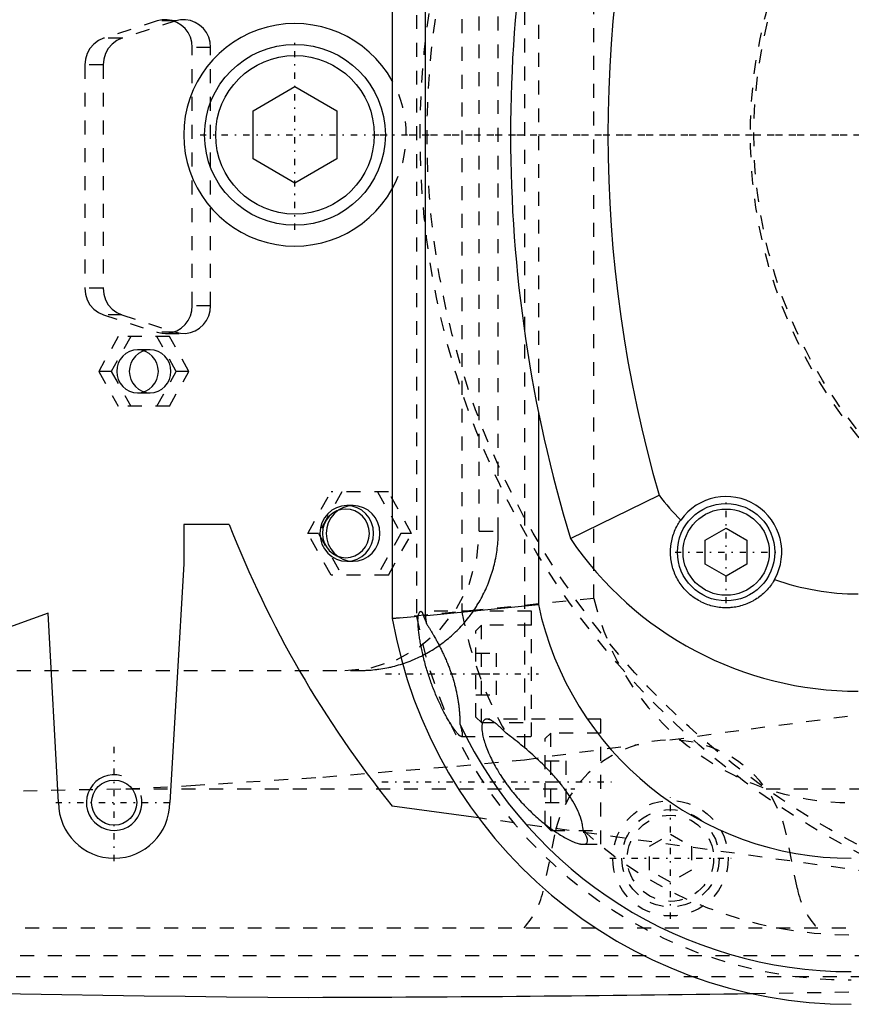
# Model space of a CAD drawing. Extents: x -702 to 168, y -90 to 90.
# Tile 3 of 9: x -487 to -427, y -62 to 8. Entities that reach past the tile are written whole.
import ezdxf

# ---------------------------------------------------------------- set-up
doc = ezdxf.new("R2010")
doc.units = 0
doc.linetypes.add('CENTER', pattern=[1.5, 0.45, -0.5, 0.05, -0.5])
doc.linetypes.add('DASHED', pattern=[2, 1, -1])
for name, color, linetype in [('AM_0', 7, 'CONTINUOUS'), ('AM_10', 7, 'CONTINUOUS'), ('AM_3', 7, 'DASHED'), ('AM_7', 7, 'CENTER')]:
    doc.layers.add(name, color=color, linetype=linetype)

msp = doc.modelspace()

# ---------------------------------------------------------------- linework, layer by layer
at = {"layer": 'AM_0', "color": 7, "linetype": 'CONTINUOUS'}
for p, q in [((-460, 34.766), (-460, -34.766)), ((-457.65, 34.559), (-457.65, -34.559)), ((-470, 1.732), (-467, 3.464)), ((-467, 3.464), (-464, 1.732)), ((-470, -1.732), (-470, 1.732)), ((-464, 1.732), (-464, -1.732)), ((-467, -3.464), (-470, -1.732)), ((-464, -1.732), (-467, -3.464)), ((-449.5, -19.9), (-449.5, -33.77)), ((-447.195, -29.026), (-440.818, -25.908)), ((-471.729, -28), (-475, -28)), ((-475, -28), (-475, -30.84)), ((-437.5, -29.134), (-436, -28.268)), ((-436, -28.268), (-434.5, -29.134)), ((-437.5, -30.866), (-437.5, -29.134)), ((-434.5, -29.134), (-434.5, -30.866)), ((-475, -30.84), (-476, -48)), ((-436, -31.732), (-437.5, -30.866)), ((-434.5, -30.866), (-436, -31.732)), ((-457.765, -34.569), (-449.5, -33.77)), ((-484.75, -34.381), (-495.5, -38.286)), ((-484, -48), (-484.75, -34.381)), ((-460, -34.766), (-458.143, -34.603)), ((-453.794, -49.107), (-460.008, -48.25))]:
    msp.add_line(p, q, dxfattribs=at)
for points in [[(-432.516, -31.965, 0), (-432.546, -32.018, 0), (-432.61, -32.123, 0), (-432.676, -32.225, 0), (-432.71, -32.275, 0), (-432.745, -32.325, 0), (-432.817, -32.423, 0), (-432.892, -32.518, 0), (-432.97, -32.612, 0), (-433.051, -32.702, 0), (-433.134, -32.791, 0), (-433.177, -32.834, 0), (-433.22, -32.876, 0), (-433.308, -32.959, 0), (-433.399, -33.038, 0), (-433.491, -33.115, 0), (-433.586, -33.189, 0), (-433.682, -33.26, 0), (-433.731, -33.294, 0), (-433.781, -33.328, 0), (-433.881, -33.392, 0), (-433.983, -33.454, 0), (-434.034, -33.484, 0), (-434.087, -33.513, 0), (-434.192, -33.568, 0), (-434.299, -33.62, 0), (-434.353, -33.645, 0), (-434.407, -33.669, 0), (-434.517, -33.715, 0), (-434.628, -33.757, 0), (-434.739, -33.796, 0), (-434.852, -33.832, 0), (-434.966, -33.864, 0), (-435.024, -33.879, 0), (-435.081, -33.893, 0), (-435.197, -33.919, 0), (-435.313, -33.941, 0), (-435.43, -33.959, 0), (-435.548, -33.974, 0), (-435.666, -33.986, 0), (-435.725, -33.991, 0), (-435.785, -33.994, 0), (-435.903, -33.999, 0), (-436.023, -34, 0), (-436.142, -33.997, 0), (-436.261, -33.991, 0), (-436.38, -33.982, 0), (-436.44, -33.976, 0), (-436.499, -33.969, 0), (-436.618, -33.952, 0), (-436.736, -33.932, 0), (-436.854, -33.908, 0), (-436.971, -33.88, 0), (-437.088, -33.849, 0), (-437.146, -33.832, 0), (-437.204, -33.815, 0), (-437.319, -33.776, 0), (-437.434, -33.734, 0), (-437.546, -33.689, 0), (-437.658, -33.64, 0), (-437.767, -33.588, 0), (-437.822, -33.561, 0), (-437.875, -33.533, 0), (-437.982, -33.475, 0), (-438.086, -33.413, 0), (-438.138, -33.381, 0), (-438.189, -33.348, 0), (-438.29, -33.28, 0), (-438.388, -33.209, 0), (-438.437, -33.172, 0), (-438.485, -33.134, 0), (-438.58, -33.057, 0), (-438.672, -32.977, 0), (-438.761, -32.894, 0), (-438.848, -32.809, 0), (-438.931, -32.722, 0), (-438.972, -32.677, 0), (-439.012, -32.632, 0), (-439.09, -32.54, 0), (-439.165, -32.446, 0), (-439.237, -32.35, 0), (-439.306, -32.252, 0), (-439.372, -32.152, 0), (-439.404, -32.101, 0), (-439.435, -32.05, 0), (-439.495, -31.946, 0), (-439.551, -31.84, 0), (-439.605, -31.734, 0), (-439.655, -31.625, 0), (-439.702, -31.516, 0), (-439.724, -31.461, 0), (-439.745, -31.405, 0), (-439.785, -31.294, 0), (-439.822, -31.181, 0), (-439.855, -31.067, 0), (-439.885, -30.952, 0), (-439.912, -30.837, 0), (-439.924, -30.778, 0), (-439.935, -30.72, 0), (-439.954, -30.603, 0), (-439.97, -30.486, 0), (-439.983, -30.368, 0), (-439.992, -30.249, 0), (-439.998, -30.131, 0), (-439.999, -30.071, 0), (-440, -30.012, 0), (-439.999, -29.893, 0), (-439.994, -29.774, 0), (-439.99, -29.714, 0), (-439.985, -29.655, 0), (-439.973, -29.536, 0), (-439.957, -29.417, 0), (-439.948, -29.358, 0), (-439.938, -29.299, 0), (-439.915, -29.181, 0), (-439.889, -29.063, 0), (-439.859, -28.946, 0), (-439.825, -28.83, 0), (-439.788, -28.715, 0), (-439.768, -28.658, 0), (-439.748, -28.601, 0), (-439.704, -28.489, 0), (-439.656, -28.377, 0), (-439.605, -28.267, 0), (-439.551, -28.159, 0), (-439.493, -28.052, 0), (-439.463, -27.999, 0), (-439.433, -27.946, 0), (-439.368, -27.842, 0), (-439.301, -27.74, 0), (-439.266, -27.69, 0)], [(-455.036, -43.25, 0), (-455.043, -43.25, 0), (-455.059, -43.247, 0), (-455.076, -43.241, 0), (-455.085, -43.237, 0), (-455.095, -43.232, 0), (-455.115, -43.22, 0), (-455.137, -43.205, 0), (-455.16, -43.187, 0), (-455.185, -43.166, 0), (-455.211, -43.142, 0), (-455.225, -43.129, 0), (-455.239, -43.116, 0), (-455.268, -43.086, 0), (-455.298, -43.053, 0), (-455.329, -43.018, 0), (-455.362, -42.979, 0), (-455.395, -42.938, 0), (-455.412, -42.917, 0), (-455.43, -42.895, 0), (-455.465, -42.849, 0), (-455.502, -42.8, 0), (-455.52, -42.774, 0), (-455.539, -42.748, 0), (-455.577, -42.695, 0), (-455.616, -42.639, 0), (-455.636, -42.61, 0), (-455.656, -42.581, 0), (-455.696, -42.521, 0), (-455.736, -42.458, 0), (-455.777, -42.394, 0), (-455.819, -42.329, 0), (-455.86, -42.261, 0), (-455.881, -42.227, 0), (-455.902, -42.192, 0), (-455.944, -42.122, 0), (-455.986, -42.051, 0), (-456.028, -41.977, 0), (-456.071, -41.902, 0), (-456.115, -41.824, 0), (-456.137, -41.784, 0), (-456.159, -41.744, 0), (-456.203, -41.661, 0), (-456.248, -41.577, 0), (-456.293, -41.49, 0), (-456.339, -41.401, 0), (-456.385, -41.311, 0), (-456.408, -41.265, 0), (-456.431, -41.219, 0), (-456.477, -41.125, 0), (-456.523, -41.029, 0), (-456.569, -40.931, 0), (-456.615, -40.833, 0), (-456.661, -40.732, 0), (-456.684, -40.682, 0), (-456.707, -40.631, 0), (-456.752, -40.528, 0), (-456.798, -40.424, 0), (-456.842, -40.319, 0), (-456.887, -40.213, 0), (-456.931, -40.106, 0), (-456.953, -40.052, 0), (-456.975, -39.998, 0), (-457.018, -39.89, 0), (-457.06, -39.781, 0), (-457.081, -39.727, 0), (-457.102, -39.672, 0), (-457.143, -39.563, 0), (-457.183, -39.453, 0), (-457.203, -39.398, 0), (-457.223, -39.343, 0), (-457.262, -39.234, 0), (-457.3, -39.125, 0), (-457.337, -39.016, 0), (-457.373, -38.907, 0), (-457.408, -38.798, 0), (-457.426, -38.744, 0), (-457.444, -38.688, 0), (-457.478, -38.577, 0), (-457.513, -38.466, 0), (-457.546, -38.353, 0), (-457.579, -38.24, 0), (-457.612, -38.127, 0), (-457.628, -38.07, 0), (-457.643, -38.013, 0), (-457.674, -37.899, 0), (-457.704, -37.785, 0), (-457.734, -37.671, 0), (-457.762, -37.558, 0), (-457.789, -37.445, 0), (-457.803, -37.389, 0), (-457.816, -37.333, 0), (-457.841, -37.221, 0), (-457.866, -37.111, 0), (-457.889, -37.001, 0), (-457.912, -36.893, 0), (-457.933, -36.785, 0), (-457.944, -36.732, 0), (-457.954, -36.679, 0), (-457.973, -36.575, 0), (-457.991, -36.472, 0), (-458.009, -36.371, 0), (-458.025, -36.272, 0), (-458.04, -36.175, 0), (-458.047, -36.127, 0), (-458.054, -36.079, 0), (-458.067, -35.987, 0), (-458.079, -35.896, 0), (-458.085, -35.851, 0), (-458.09, -35.808, 0), (-458.1, -35.722, 0), (-458.109, -35.638, 0), (-458.113, -35.598, 0), (-458.117, -35.557, 0), (-458.125, -35.477, 0), (-458.131, -35.398, 0), (-458.137, -35.321, 0), (-458.142, -35.246, 0), (-458.146, -35.173, 0), (-458.148, -35.138, 0), (-458.149, -35.103, 0), (-458.152, -35.034, 0), (-458.153, -34.968, 0), (-458.154, -34.904, 0), (-458.154, -34.843, 0), (-458.153, -34.785, 0), (-458.152, -34.757, 0), (-458.151, -34.729, 0), (-458.148, -34.677, 0), (-458.145, -34.627, 0), (-458.143, -34.603, 0)], [(-458.143, -34.603, 0), (-458.138, -34.584, 0), (-458.128, -34.547, 0), (-458.117, -34.513, 0), (-458.112, -34.496, 0), (-458.107, -34.48, 0), (-458.096, -34.45, 0), (-458.086, -34.421, 0), (-458.075, -34.395, 0), (-458.064, -34.371, 0), (-458.053, -34.349, 0), (-458.048, -34.339, 0), (-458.043, -34.33, 0), (-458.032, -34.312, 0), (-458.021, -34.297, 0), (-458.01, -34.283, 0), (-457.999, -34.272, 0), (-457.988, -34.264, 0), (-457.982, -34.26, 0), (-457.977, -34.257, 0), (-457.966, -34.252, 0), (-457.955, -34.25, 0), (-457.949, -34.25, 0)], [(-457.949, -34.25, 0), (-457.944, -34.25, 0), (-457.934, -34.252, 0), (-457.923, -34.256, 0), (-457.918, -34.259, 0), (-457.913, -34.262, 0), (-457.902, -34.27, 0), (-457.892, -34.28, 0), (-457.881, -34.292, 0), (-457.871, -34.306, 0), (-457.861, -34.322, 0), (-457.855, -34.33, 0), (-457.85, -34.34, 0), (-457.84, -34.359, 0), (-457.83, -34.381, 0), (-457.82, -34.405, 0), (-457.809, -34.43, 0), (-457.799, -34.458, 0), (-457.794, -34.472, 0), (-457.789, -34.487, 0), (-457.78, -34.519, 0), (-457.77, -34.552, 0), (-457.765, -34.569, 0)], [(-457.765, -34.569, 0), (-457.759, -34.582, 0), (-457.747, -34.607, 0), (-457.736, -34.634, 0), (-457.73, -34.648, 0), (-457.724, -34.661, 0), (-457.712, -34.69, 0), (-457.699, -34.719, 0), (-457.687, -34.749, 0), (-457.675, -34.78, 0), (-457.662, -34.812, 0), (-457.656, -34.828, 0), (-457.649, -34.844, 0), (-457.637, -34.877, 0), (-457.624, -34.911, 0), (-457.611, -34.946, 0), (-457.597, -34.982, 0), (-457.584, -35.018, 0), (-457.577, -35.036, 0), (-457.571, -35.055, 0), (-457.557, -35.092, 0), (-457.544, -35.131, 0), (-457.537, -35.15, 0)], [(-457.537, -35.15, 0), (-457.522, -35.173, 0), (-457.492, -35.219, 0), (-457.462, -35.267, 0), (-457.447, -35.291, 0), (-457.432, -35.315, 0), (-457.401, -35.364, 0), (-457.369, -35.414, 0), (-457.338, -35.465, 0), (-457.306, -35.517, 0), (-457.274, -35.569, 0), (-457.258, -35.596, 0), (-457.241, -35.622, 0), (-457.209, -35.676, 0), (-457.176, -35.731, 0), (-457.143, -35.787, 0), (-457.109, -35.843, 0), (-457.076, -35.9, 0), (-457.059, -35.929, 0), (-457.042, -35.958, 0), (-457.008, -36.017, 0), (-456.975, -36.076, 0), (-456.958, -36.106, 0), (-456.941, -36.136, 0), (-456.906, -36.196, 0), (-456.872, -36.258, 0), (-456.855, -36.289, 0), (-456.838, -36.32, 0), (-456.804, -36.382, 0), (-456.77, -36.445, 0), (-456.735, -36.509, 0), (-456.701, -36.573, 0), (-456.667, -36.638, 0), (-456.649, -36.671, 0), (-456.632, -36.704, 0), (-456.598, -36.77, 0), (-456.564, -36.837, 0), (-456.53, -36.904, 0), (-456.496, -36.972, 0), (-456.462, -37.04, 0), (-456.445, -37.075, 0), (-456.429, -37.109, 0), (-456.395, -37.179, 0), (-456.362, -37.248, 0), (-456.329, -37.319, 0), (-456.296, -37.389, 0), (-456.263, -37.461, 0), (-456.247, -37.497, 0), (-456.231, -37.532, 0), (-456.198, -37.605, 0), (-456.166, -37.677, 0), (-456.135, -37.75, 0), (-456.103, -37.824, 0), (-456.072, -37.897, 0), (-456.057, -37.934, 0), (-456.042, -37.972, 0), (-456.011, -38.046, 0), (-455.981, -38.121, 0), (-455.952, -38.196, 0), (-455.923, -38.272, 0), (-455.894, -38.347, 0), (-455.88, -38.385, 0), (-455.865, -38.423, 0), (-455.837, -38.5, 0), (-455.81, -38.576, 0), (-455.796, -38.615, 0), (-455.783, -38.653, 0), (-455.756, -38.73, 0), (-455.73, -38.807, 0), (-455.718, -38.846, 0), (-455.705, -38.885, 0), (-455.68, -38.962, 0), (-455.655, -39.04, 0), (-455.632, -39.117, 0), (-455.608, -39.195, 0), (-455.585, -39.272, 0), (-455.574, -39.311, 0), (-455.563, -39.35, 0), (-455.541, -39.428, 0), (-455.52, -39.505, 0), (-455.5, -39.583, 0), (-455.48, -39.66, 0), (-455.461, -39.737, 0), (-455.451, -39.776, 0), (-455.442, -39.814, 0), (-455.424, -39.891, 0), (-455.407, -39.968, 0), (-455.39, -40.044, 0), (-455.374, -40.121, 0), (-455.358, -40.196, 0), (-455.35, -40.234, 0), (-455.343, -40.271, 0), (-455.329, -40.346, 0), (-455.315, -40.421, 0), (-455.302, -40.494, 0), (-455.289, -40.568, 0), (-455.278, -40.64, 0), (-455.272, -40.677, 0), (-455.266, -40.713, 0), (-455.256, -40.784, 0), (-455.245, -40.855, 0), (-455.236, -40.926, 0), (-455.227, -40.996, 0), (-455.218, -41.065, 0), (-455.214, -41.1, 0), (-455.21, -41.134, 0), (-455.203, -41.202, 0), (-455.196, -41.269, 0), (-455.192, -41.302, 0), (-455.189, -41.336, 0), (-455.183, -41.401, 0), (-455.178, -41.466, 0), (-455.175, -41.499, 0), (-455.173, -41.531, 0), (-455.168, -41.594, 0), (-455.164, -41.656, 0), (-455.16, -41.718, 0), (-455.157, -41.778, 0), (-455.154, -41.837, 0), (-455.153, -41.867, 0), (-455.152, -41.896, 0), (-455.15, -41.953, 0), (-455.148, -42.01, 0), (-455.146, -42.065, 0), (-455.145, -42.119, 0), (-455.145, -42.172, 0), (-455.144, -42.199, 0), (-455.144, -42.225, 0), (-455.144, -42.276, 0), (-455.144, -42.325, 0), (-455.144, -42.35, 0)], [(-455.144, -42.35, 0), (-455.13, -42.397, 0), (-455.102, -42.489, 0), (-455.077, -42.577, 0), (-455.065, -42.619, 0), (-455.054, -42.659, 0), (-455.033, -42.738, 0), (-455.015, -42.811, 0), (-455, -42.878, 0), (-454.988, -42.941, 0), (-454.978, -42.998, 0), (-454.975, -43.024, 0), (-454.972, -43.049, 0), (-454.969, -43.094, 0), (-454.968, -43.133, 0), (-454.971, -43.167, 0), (-454.976, -43.195, 0), (-454.985, -43.217, 0), (-454.99, -43.226, 0), (-454.996, -43.233, 0), (-455.01, -43.244, 0), (-455.026, -43.249, 0), (-455.036, -43.25, 0)]]:
    msp.add_polyline3d(points, dxfattribs=at)
for centre, radius in [((-467, 0), 6.5), ((-467, 0), 5.7), ((-436, -30), 3.5), ((-436, -30), 3.1), ((-480, -48), 1.621)]:
    msp.add_circle(centre, radius, dxfattribs=at)
for centre, radius, start, end in [((-351.5, 0), 100, 163.12658, 196.87342), ((-351.5, 0), 93, 163.82453, 196.17547), ((-467, 0), 8, 28.95502, 331.04498), ((-426.5, -15), 18, 217.30058, 224.82999), ((-436, -30), 4, 330.57827, 144.72684), ((-400, 0), 77, 201.32369, 218.80144), ((-426.5, -15), 25, 214.12727, 270), ((-426.5, -15), 18, 250.47512, 270), ((-427, -29), 23, 191.96875, 270), ((-427, -29), 31.15, 190.2796, 191.38682), ((-427, -29), 33.5, 189.91156, 270), ((-427, -29), 31.15, 205.37693, 270), ((-480, -48), 4, 180, 0), ((-452.416, 1937.954), 2000, 264.182111, 269.610849), ((-471.933, 2437.993), 2500, 270.135966, 270.865304)]:
    msp.add_arc(centre, radius, start, end, dxfattribs=at)
at = {"layer": 'AM_10', "color": 7, "linetype": 'CONTINUOUS'}
msp.add_arc((-480, -48), 2, 75, 15, dxfattribs=at)
at = {"layer": 'AM_3', "color": 6, "linetype": 'DASHED'}
for p, q in [((-450.5, 44.917), (-450.5, -44.917)), ((-458.25, 34.612), (-458.25, -34.612)), ((-455, 34.315), (-455, -34.315)), ((-445.5, -33.33), (-445.5, 33.33)), ((-453.748, -28.5), (-453.748, 28.5)), ((-452.38, -28.5), (-452.38, 28.5)), ((-449.5, 19.9), (-449.5, -19.9)), ((-476.895, 8.189), (-480.758, 6.939)), ((-475.575, 8.189), (-479.438, 6.939)), ((-475.575, 8.189), (-476.895, 8.189)), ((-479.438, 6.939), (-480.758, 6.939)), ((-473.067, 6.28), (-474.387, 6.28)), ((-474.387, -12.28), (-474.387, 6.28)), ((-473.067, -12.28), (-473.067, 6.28)), ((-482.114, 5.03), (-482.114, -11.03)), ((-480.794, 5.03), (-482.114, 5.03)), ((-480.794, 5.03), (-480.794, -11.03)), ((-480.794, -11.03), (-482.114, -11.03)), ((-473.067, -12.28), (-474.387, -12.28)), ((-480.758, -12.939), (-476.895, -14.189)), ((-479.438, -12.939), (-480.758, -12.939)), ((-479.438, -12.939), (-475.575, -14.189)), ((-479.713, -14.5), (-481.108, -17)), ((-478.808, -14.5), (-480.202, -17)), ((-476.019, -14.5), (-479.713, -14.5)), ((-475.531, -17), (-476.925, -14.5)), ((-475.575, -14.189), (-476.895, -14.189)), ((-476.319, -14.28), (-474.999, -14.28)), ((-474.625, -17), (-476.019, -14.5)), ((-477.413, -15.45), (-478.319, -15.45)), ((-481.108, -17), (-479.713, -19.5)), ((-480.202, -17), (-481.108, -17)), ((-480.202, -17), (-478.808, -19.5)), ((-476.925, -19.5), (-475.531, -17)), ((-476.019, -19.5), (-474.625, -17)), ((-474.625, -17), (-475.531, -17)), ((-478.319, -18.55), (-477.413, -18.55)), ((-476.019, -19.5), (-479.713, -19.5)), ((-466.081, -28.65), (-464.408, -25.65)), ((-463.632, -25.65), (-465.305, -28.65)), ((-460.285, -25.65), (-464.408, -25.65)), ((-461.062, -25.65), (-459.389, -28.65)), ((-458.612, -28.65), (-460.285, -25.65)), ((-462.821, -26.65), (-463.274, -26.65)), ((-464.408, -31.65), (-466.081, -28.65)), ((-465.305, -28.65), (-466.081, -28.65)), ((-465.305, -28.65), (-463.632, -31.65)), ((-459.389, -28.65), (-461.062, -31.65)), ((-460.285, -31.65), (-458.612, -28.65)), ((-458.612, -28.65), (-459.389, -28.65)), ((-453.748, -28.5), (-452.38, -28.5)), ((-463.274, -30.65), (-462.821, -30.65)), ((-460.285, -31.65), (-464.408, -31.65)), ((-445.5, -33.33), (-460, -34.766)), ((-450, -34.25), (-457.949, -34.25)), ((-450, -43.25), (-450, -34.25)), ((-453.6, -35.25), (-454, -35.65)), ((-450, -35.25), (-453.6, -35.25)), ((-453.6, -42.25), (-453.6, -35.25)), ((-454, -41.85), (-454, -35.65)), ((-454, -37.25), (-452.5, -37.25)), ((-452.5, -40.25), (-452.5, -37.25)), ((-533, -38.5), (-462.297, -38.5)), ((-454, -38.75), (-452.5, -38.75)), ((-454, -40.25), (-452.5, -40.25)), ((-454, -41.85), (-453.6, -42.25)), ((-453.6, -42.25), (-450, -42.25)), ((-445, -42), (-453.202, -42)), ((-445, -51), (-445, -42)), ((-451.502, -43.248), (-451.814, -43.018)), ((-448.6, -43), (-449, -43.4)), ((-445, -43), (-448.6, -43)), ((-448.6, -50), (-448.6, -43)), ((-455.036, -43.25), (-450, -43.25)), ((-450.5, -44.917), (-442.284, -43.813)), ((-449, -49.6), (-449, -43.4)), ((-449, -45), (-447.5, -45)), ((-447.5, -48), (-447.5, -45)), ((-449, -46.5), (-447.5, -46.5)), ((-598.5, -49.454), (-479.157, -47)), ((-479.157, -47), (-446.874, -47)), ((-433.126, -47), (-342.188, -47)), ((-449, -48), (-447.5, -48)), ((-407.655, -55.474), (-453.794, -49.107)), ((-449, -49.6), (-448.6, -50)), ((-448.6, -50), (-445, -50)), ((-446.276, -50), (-446.287, -49.982)), ((-448.33, -50.306), (-449.12, -54.195)), ((-441.5, -51.134), (-440, -50.268)), ((-440, -50.268), (-438.5, -51.134)), ((-430.88, -54.195), (-431.67, -50.306)), ((-446.276, -51), (-445, -51)), ((-441.5, -52.866), (-441.5, -51.134)), ((-438.5, -51.134), (-438.5, -52.866)), ((-440, -53.732), (-441.5, -52.866)), ((-438.5, -52.866), (-440, -53.732)), ((-594.399, -57), (-342.934, -57)), ((-562.758, -59), (-352.303, -59)), ((-531.043, -60.5), (-385.14, -60.5))]:
    msp.add_line(p, q, dxfattribs=at)
for points in [[(-474.387, 6.28), (-474.42, 6.652), (-474.521, 7.012), (-474.684, 7.346), (-474.904, 7.642), (-475.174, 7.891), (-475.484, 8.083), (-475.823, 8.213), (-476.18, 8.274), (-476.541, 8.266), (-476.895, 8.189)], [(-473.067, 6.28), (-473.1, 6.652), (-473.201, 7.012), (-473.364, 7.346), (-473.584, 7.642), (-473.854, 7.891), (-474.164, 8.083), (-474.503, 8.213), (-474.86, 8.274), (-475.221, 8.266), (-475.575, 8.189)], [(-480.758, 6.939), (-481.132, 6.771), (-481.464, 6.526), (-481.739, 6.214), (-481.944, 5.85), (-482.071, 5.449), (-482.114, 5.03)], [(-479.438, 6.939), (-479.812, 6.771), (-480.144, 6.526), (-480.419, 6.214), (-480.624, 5.85), (-480.751, 5.449), (-480.794, 5.03)], [(-482.114, -11.03), (-482.071, -11.449), (-481.944, -11.85), (-481.739, -12.214), (-481.464, -12.526), (-481.132, -12.771), (-480.758, -12.939)], [(-480.794, -11.03), (-480.751, -11.449), (-480.624, -11.85), (-480.419, -12.214), (-480.144, -12.526), (-479.812, -12.771), (-479.438, -12.939)], [(-476.895, -14.189), (-476.541, -14.266), (-476.18, -14.274), (-475.823, -14.213), (-475.484, -14.083), (-475.174, -13.891), (-474.904, -13.642), (-474.684, -13.346), (-474.521, -13.012), (-474.42, -12.652), (-474.387, -12.28)], [(-475.575, -14.189), (-475.221, -14.266), (-474.86, -14.274), (-474.503, -14.213), (-474.164, -14.083), (-473.854, -13.891), (-473.584, -13.642), (-473.364, -13.346), (-473.201, -13.012), (-473.1, -12.652), (-473.067, -12.28)], [(-463.407, -38.5), (-461.523, -38.308), (-459.711, -37.739), (-458.041, -36.815), (-456.577, -35.571), (-455.376, -34.056), (-454.483, -32.327), (-453.934, -30.451), (-453.748, -28.5)]]:
    msp.add_lwpolyline(points, dxfattribs=at)
for points in [[(-478.319, -15.45), (-478.611, -15.48), (-478.892, -15.568), (-479.151, -15.711), (-479.378, -15.904), (-479.564, -16.139), (-479.702, -16.407), (-479.788, -16.698), (-479.816, -17), (-479.788, -17.302), (-479.702, -17.593), (-479.564, -17.861), (-479.378, -18.096), (-479.151, -18.289), (-478.892, -18.432), (-478.611, -18.52), (-478.319, -18.55), (-478.027, -18.52), (-477.746, -18.432), (-477.487, -18.289), (-477.261, -18.096), (-477.074, -17.861), (-476.936, -17.593), (-476.851, -17.302), (-476.822, -17), (-476.851, -16.698), (-476.936, -16.407), (-477.074, -16.139), (-477.261, -15.904), (-477.487, -15.711), (-477.746, -15.568), (-478.027, -15.48)], [(-477.413, -15.45), (-477.705, -15.48), (-477.986, -15.568), (-478.245, -15.711), (-478.472, -15.904), (-478.658, -16.139), (-478.797, -16.407), (-478.882, -16.698), (-478.911, -17), (-478.882, -17.302), (-478.797, -17.593), (-478.658, -17.861), (-478.472, -18.096), (-478.245, -18.289), (-477.986, -18.432), (-477.705, -18.52), (-477.413, -18.55), (-477.121, -18.52), (-476.84, -18.432), (-476.582, -18.289), (-476.355, -18.096), (-476.168, -17.861), (-476.03, -17.593), (-475.945, -17.302), (-475.916, -17), (-475.945, -16.698), (-476.03, -16.407), (-476.168, -16.139), (-476.355, -15.904), (-476.582, -15.711), (-476.84, -15.568), (-477.121, -15.48)], [(-463.274, -26.65), (-463.651, -26.688), (-464.013, -26.802), (-464.347, -26.987), (-464.64, -27.236), (-464.88, -27.539), (-465.059, -27.885), (-465.169, -28.26), (-465.206, -28.65), (-465.169, -29.04), (-465.059, -29.415), (-464.88, -29.761), (-464.64, -30.064), (-464.347, -30.313), (-464.013, -30.498), (-463.651, -30.612), (-463.274, -30.65), (-462.897, -30.612), (-462.535, -30.498), (-462.201, -30.313), (-461.908, -30.064), (-461.668, -29.761), (-461.489, -29.415), (-461.379, -29.04), (-461.342, -28.65), (-461.379, -28.26), (-461.489, -27.885), (-461.668, -27.539), (-461.908, -27.236), (-462.201, -26.987), (-462.535, -26.802), (-462.897, -26.688)], [(-462.821, -26.65), (-463.198, -26.688), (-463.56, -26.802), (-463.894, -26.987), (-464.187, -27.236), (-464.427, -27.539), (-464.606, -27.885), (-464.716, -28.26), (-464.753, -28.65), (-464.716, -29.04), (-464.606, -29.415), (-464.427, -29.761), (-464.187, -30.064), (-463.894, -30.313), (-463.56, -30.498), (-463.198, -30.612), (-462.821, -30.65), (-462.444, -30.612), (-462.082, -30.498), (-461.748, -30.313), (-461.455, -30.064), (-461.215, -29.761), (-461.036, -29.415), (-460.926, -29.04), (-460.889, -28.65), (-460.926, -28.26), (-461.036, -27.885), (-461.215, -27.539), (-461.455, -27.236), (-461.748, -26.987), (-462.082, -26.802), (-462.444, -26.688)], [(-463.339, -30.4), (-463.009, -30.366), (-462.692, -30.267), (-462.399, -30.105), (-462.143, -29.887), (-461.933, -29.622), (-461.777, -29.32), (-461.681, -28.991), (-461.648, -28.65), (-461.681, -28.309), (-461.777, -27.98), (-461.933, -27.678), (-462.143, -27.413), (-462.399, -27.195), (-462.692, -27.033), (-463.009, -26.934), (-463.339, -26.9), (-463.668, -26.934), (-463.985, -27.033), (-464.278, -27.195), (-464.534, -27.413), (-464.744, -27.678), (-464.9, -27.98), (-464.996, -28.309), (-465.029, -28.65), (-464.996, -28.991), (-464.9, -29.32), (-464.744, -29.622), (-464.534, -29.887), (-464.278, -30.105), (-463.985, -30.267), (-463.668, -30.366)]]:
    msp.add_lwpolyline(points, close=True, dxfattribs=at)
for points in [[(-462.297, -38.5, 0), (-462.228, -38.5, 0), (-462.09, -38.498, 0), (-461.951, -38.494, 0), (-461.881, -38.491, 0), (-461.811, -38.488, 0), (-461.671, -38.48, 0), (-461.53, -38.47, 0), (-461.389, -38.458, 0), (-461.248, -38.444, 0), (-461.107, -38.427, 0), (-461.036, -38.418, 0), (-460.965, -38.409, 0), (-460.823, -38.388, 0), (-460.681, -38.366, 0), (-460.539, -38.341, 0), (-460.397, -38.314, 0), (-460.256, -38.285, 0), (-460.185, -38.27, 0), (-460.114, -38.254, 0), (-459.972, -38.22, 0), (-459.831, -38.185, 0), (-459.761, -38.166, 0), (-459.69, -38.147, 0), (-459.55, -38.107, 0), (-459.41, -38.065, 0), (-459.34, -38.043, 0), (-459.27, -38.021, 0), (-459.131, -37.975, 0), (-458.993, -37.927, 0), (-458.855, -37.876, 0), (-458.718, -37.824, 0), (-458.582, -37.769, 0), (-458.514, -37.741, 0), (-458.446, -37.713, 0), (-458.312, -37.654, 0), (-458.178, -37.594, 0), (-458.045, -37.531, 0), (-457.913, -37.466, 0), (-457.782, -37.4, 0), (-457.717, -37.366, 0), (-457.652, -37.332, 0), (-457.524, -37.262, 0), (-457.396, -37.19, 0), (-457.27, -37.116, 0), (-457.145, -37.04, 0), (-457.021, -36.963, 0), (-456.96, -36.924, 0), (-456.898, -36.884, 0), (-456.777, -36.803, 0), (-456.658, -36.721, 0), (-456.54, -36.637, 0), (-456.423, -36.552, 0), (-456.308, -36.465, 0), (-456.251, -36.422, 0), (-456.194, -36.377, 0), (-456.082, -36.288, 0), (-455.972, -36.197, 0), (-455.863, -36.105, 0), (-455.756, -36.011, 0), (-455.651, -35.917, 0), (-455.599, -35.869, 0), (-455.548, -35.821, 0), (-455.446, -35.724, 0), (-455.346, -35.627, 0), (-455.297, -35.578, 0), (-455.248, -35.528, 0), (-455.151, -35.428, 0), (-455.055, -35.326, 0), (-455.007, -35.274, 0), (-454.96, -35.222, 0), (-454.865, -35.116, 0), (-454.773, -35.008, 0), (-454.681, -34.899, 0), (-454.59, -34.788, 0), (-454.501, -34.675, 0), (-454.457, -34.618, 0), (-454.413, -34.56, 0), (-454.327, -34.444, 0), (-454.242, -34.327, 0), (-454.158, -34.208, 0), (-454.076, -34.087, 0), (-453.996, -33.965, 0), (-453.956, -33.904, 0), (-453.917, -33.842, 0), (-453.84, -33.717, 0), (-453.764, -33.591, 0), (-453.691, -33.463, 0), (-453.619, -33.334, 0), (-453.549, -33.204, 0), (-453.514, -33.139, 0), (-453.481, -33.073, 0), (-453.414, -32.941, 0), (-453.35, -32.808, 0), (-453.287, -32.674, 0), (-453.227, -32.538, 0), (-453.168, -32.402, 0), (-453.14, -32.334, 0), (-453.112, -32.265, 0), (-453.057, -32.127, 0), (-453.005, -31.989, 0), (-452.954, -31.849, 0), (-452.906, -31.709, 0), (-452.86, -31.568, 0), (-452.837, -31.498, 0), (-452.816, -31.427, 0), (-452.774, -31.285, 0), (-452.734, -31.143, 0), (-452.715, -31.072, 0), (-452.696, -31.001, 0), (-452.66, -30.857, 0), (-452.627, -30.714, 0), (-452.611, -30.642, 0), (-452.596, -30.571, 0), (-452.567, -30.427, 0), (-452.54, -30.283, 0), (-452.515, -30.139, 0), (-452.492, -29.995, 0), (-452.471, -29.852, 0), (-452.462, -29.78, 0), (-452.453, -29.708, 0), (-452.437, -29.564, 0), (-452.422, -29.421, 0), (-452.41, -29.278, 0), (-452.4, -29.136, 0), (-452.392, -28.993, 0), (-452.389, -28.922, 0), (-452.386, -28.852, 0), (-452.382, -28.711, 0), (-452.38, -28.57, 0), (-452.38, -28.5, 0)], [(-440.037, -43.5, 0), (-434.206, -42.688, 0), (-422.579, -41.184, 0), (-415.865, -40.489, 0), (-413.961, -40.328, 0), (-412.065, -40.186, 0), (-411.12, -40.123, 0), (-410.177, -40.065, 0), (-408.299, -39.966, 0), (-406.43, -39.89, 0), (-405.5, -39.86, 0)], [(-453.202, -42, 0), (-453.223, -42.001, 0), (-453.264, -42.005, 0), (-453.302, -42.015, 0), (-453.32, -42.021, 0), (-453.337, -42.029, 0), (-453.37, -42.047, 0), (-453.4, -42.07, 0), (-453.429, -42.099, 0), (-453.455, -42.132, 0), (-453.478, -42.171, 0), (-453.489, -42.192, 0), (-453.499, -42.214, 0), (-453.517, -42.263, 0), (-453.532, -42.317, 0), (-453.544, -42.376, 0), (-453.553, -42.44, 0), (-453.559, -42.509, 0), (-453.561, -42.545, 0), (-453.561, -42.582, 0), (-453.561, -42.661, 0), (-453.557, -42.743, 0), (-453.553, -42.786, 0), (-453.549, -42.83, 0), (-453.538, -42.921, 0), (-453.524, -43.015, 0), (-453.516, -43.064, 0), (-453.507, -43.113, 0), (-453.486, -43.215, 0), (-453.462, -43.319, 0), (-453.435, -43.426, 0), (-453.405, -43.535, 0), (-453.372, -43.646, 0), (-453.354, -43.702, 0), (-453.336, -43.759, 0), (-453.297, -43.873, 0), (-453.255, -43.99, 0), (-453.21, -44.109, 0), (-453.162, -44.231, 0), (-453.111, -44.354, 0), (-453.084, -44.417, 0), (-453.057, -44.48, 0), (-453, -44.607, 0), (-452.94, -44.736, 0), (-452.877, -44.865, 0), (-452.811, -44.996, 0), (-452.743, -45.128, 0), (-452.708, -45.194, 0), (-452.672, -45.26, 0), (-452.599, -45.392, 0), (-452.524, -45.524, 0), (-452.446, -45.657, 0), (-452.367, -45.789, 0), (-452.285, -45.921, 0), (-452.244, -45.986, 0), (-452.202, -46.052, 0), (-452.117, -46.182, 0), (-452.03, -46.311, 0), (-451.943, -46.438, 0), (-451.854, -46.565, 0), (-451.764, -46.689, 0), (-451.719, -46.751, 0), (-451.674, -46.812, 0), (-451.583, -46.933, 0), (-451.492, -47.051, 0), (-451.446, -47.11, 0), (-451.401, -47.168, 0), (-451.309, -47.282, 0), (-451.216, -47.396, 0), (-451.168, -47.453, 0), (-451.121, -47.509, 0), (-451.024, -47.623, 0), (-450.926, -47.735, 0), (-450.827, -47.847, 0), (-450.726, -47.958, 0), (-450.625, -48.068, 0), (-450.573, -48.123, 0), (-450.522, -48.178, 0), (-450.418, -48.286, 0), (-450.313, -48.392, 0), (-450.208, -48.498, 0), (-450.101, -48.602, 0), (-449.995, -48.704, 0), (-449.941, -48.755, 0), (-449.888, -48.805, 0), (-449.78, -48.905, 0), (-449.672, -49.002, 0), (-449.564, -49.098, 0), (-449.456, -49.191, 0), (-449.349, -49.283, 0), (-449.295, -49.328, 0), (-449.241, -49.373, 0), (-449.134, -49.46, 0), (-449.027, -49.546, 0), (-448.921, -49.629, 0), (-448.815, -49.71, 0), (-448.71, -49.789, 0), (-448.658, -49.827, 0), (-448.606, -49.865, 0), (-448.503, -49.939, 0), (-448.402, -50.01, 0), (-448.301, -50.079, 0), (-448.202, -50.145, 0), (-448.105, -50.209, 0), (-448.056, -50.241, 0), (-448.007, -50.271, 0), (-447.909, -50.332, 0), (-447.811, -50.392, 0), (-447.762, -50.421, 0), (-447.713, -50.449, 0), (-447.616, -50.504, 0), (-447.519, -50.558, 0), (-447.471, -50.584, 0), (-447.423, -50.609, 0), (-447.329, -50.657, 0), (-447.235, -50.703, 0), (-447.144, -50.746, 0), (-447.054, -50.786, 0), (-446.966, -50.823, 0), (-446.923, -50.841, 0), (-446.88, -50.857, 0), (-446.797, -50.888, 0), (-446.717, -50.915, 0), (-446.639, -50.939, 0), (-446.565, -50.959, 0), (-446.494, -50.975, 0), (-446.46, -50.981, 0), (-446.427, -50.987, 0), (-446.363, -50.995, 0), (-446.304, -50.999, 0), (-446.276, -51, 0)], [(-452.642, -42.248, 0), (-452.66, -42.235, 0), (-452.696, -42.21, 0), (-452.732, -42.185, 0), (-452.75, -42.174, 0), (-452.767, -42.163, 0), (-452.802, -42.141, 0), (-452.836, -42.121, 0), (-452.869, -42.103, 0), (-452.902, -42.086, 0), (-452.934, -42.07, 0), (-452.95, -42.063, 0), (-452.965, -42.056, 0), (-452.996, -42.044, 0), (-453.026, -42.033, 0), (-453.055, -42.024, 0), (-453.084, -42.016, 0), (-453.111, -42.01, 0), (-453.125, -42.007, 0), (-453.138, -42.005, 0), (-453.165, -42.002, 0), (-453.19, -42, 0), (-453.202, -42, 0)], [(-451.814, -43.018, 0), (-451.839, -42.991, 0), (-451.888, -42.939, 0), (-451.937, -42.888, 0), (-451.961, -42.864, 0), (-451.985, -42.839, 0), (-452.032, -42.791, 0), (-452.079, -42.744, 0), (-452.126, -42.697, 0), (-452.173, -42.652, 0), (-452.219, -42.607, 0), (-452.242, -42.585, 0), (-452.266, -42.564, 0), (-452.311, -42.521, 0), (-452.357, -42.48, 0), (-452.402, -42.441, 0), (-452.447, -42.402, 0), (-452.491, -42.365, 0), (-452.513, -42.347, 0), (-452.535, -42.33, 0), (-452.578, -42.296, 0), (-452.621, -42.264, 0), (-452.642, -42.248, 0)], [(-449, -45.431, 0), (-449.069, -45.362, 0), (-449.207, -45.225, 0), (-449.346, -45.09, 0), (-449.416, -45.023, 0), (-449.486, -44.956, 0), (-449.627, -44.824, 0), (-449.768, -44.694, 0), (-449.909, -44.566, 0), (-450.05, -44.44, 0), (-450.191, -44.316, 0), (-450.262, -44.255, 0), (-450.332, -44.194, 0), (-450.472, -44.074, 0), (-450.612, -43.957, 0), (-450.751, -43.842, 0), (-450.889, -43.729, 0), (-451.027, -43.618, 0), (-451.096, -43.563, 0), (-451.164, -43.509, 0), (-451.3, -43.403, 0), (-451.435, -43.299, 0), (-451.502, -43.248, 0)], [(-479.157, -47, 0), (-474.482, -46.775, 0), (-464.994, -46.163, 0), (-455.359, -45.37, 0), (-450.5, -44.917, 0)], [(-447.5, -47.174, 0), (-447.537, -47.122, 0), (-447.613, -47.019, 0), (-447.69, -46.917, 0), (-447.73, -46.867, 0), (-447.769, -46.816, 0), (-447.848, -46.715, 0), (-447.929, -46.615, 0), (-448.01, -46.516, 0), (-448.093, -46.418, 0), (-448.176, -46.32, 0), (-448.218, -46.272, 0), (-448.26, -46.223, 0), (-448.345, -46.127, 0), (-448.431, -46.032, 0), (-448.517, -45.937, 0), (-448.604, -45.843, 0), (-448.691, -45.75, 0), (-448.735, -45.704, 0), (-448.779, -45.658, 0), (-448.867, -45.566, 0), (-448.956, -45.476, 0), (-449, -45.431, 0)], [(-446.287, -49.982, 0), (-446.29, -49.919, 0), (-446.303, -49.787, 0), (-446.322, -49.649, 0), (-446.335, -49.578, 0), (-446.35, -49.506, 0), (-446.385, -49.357, 0), (-446.428, -49.205, 0), (-446.478, -49.05, 0), (-446.536, -48.891, 0), (-446.6, -48.731, 0), (-446.635, -48.65, 0), (-446.671, -48.568, 0), (-446.749, -48.404, 0), (-446.833, -48.239, 0), (-446.922, -48.073, 0), (-447.017, -47.908, 0), (-447.117, -47.743, 0), (-447.168, -47.661, 0), (-447.221, -47.579, 0), (-447.33, -47.416, 0), (-447.442, -47.254, 0), (-447.5, -47.174, 0)], [(-446.276, -51, 0), (-446.245, -50.999, 0), (-446.187, -50.993, 0), (-446.135, -50.982, 0), (-446.112, -50.974, 0), (-446.09, -50.964, 0), (-446.051, -50.94, 0), (-446.02, -50.91, 0), (-445.996, -50.873, 0), (-445.98, -50.829, 0), (-445.972, -50.779, 0), (-445.971, -50.751, 0), (-445.971, -50.721, 0), (-445.979, -50.658, 0), (-445.995, -50.588, 0), (-446.019, -50.512, 0), (-446.05, -50.43, 0), (-446.089, -50.343, 0), (-446.111, -50.297, 0), (-446.134, -50.251, 0), (-446.186, -50.154, 0), (-446.245, -50.052, 0), (-446.276, -50, 0)]]:
    msp.add_polyline3d(points, dxfattribs=at)
for centre, radius in [((-400, 0), 58), ((-400, 0), 57.5), ((-400, 0), 34.25), ((-400, 0), 34), ((-440, -52), 4.15), ((-440, -52), 3.5), ((-440, -52), 3.1)]:
    msp.add_circle(centre, radius, dxfattribs=at)
for centre, radius, start, end in [((-467, 0), 8, 331.04498, 28.95502), ((-427, -29), 19, 193.17355, 270), ((-427, -29), 31.75, 190.18175, 270), ((-427, -29), 28.5, 190.74824, 209.46183), ((-440, -52), 8.5, 11.49282, 168.50718), ((-427, -29), 28.5, 227.41096, 270), ((-455, -53), 6, 318.18969, 348.50718), ((-425, -53), 6, 191.49282, 221.81031), ((-471.933, 2437.993), 2500, 270.865304, 272.566164)]:
    msp.add_arc(centre, radius, start, end, dxfattribs=at)
at = {"layer": 'AM_7', "color": 4, "linetype": 'CENTER'}
for p, q in [((-467, -6.825), (-467, 6.825)), ((-458.8, 0), (-341.2, 0)), ((-473.825, 0), (-460.175, 0)), ((-460.9, 0), (-339.1, 0)), ((-436, -33.675), (-436, -26.325)), ((-439.675, -30), (-432.325, -30)), ((-460.5, -38.75), (-449.5, -38.75)), ((-480, -52.2), (-480, -43.8)), ((-460.75, -46.5), (-444.25, -46.5)), ((-484.2, -48), (-475.8, -48)), ((-440, -56.357), (-440, -47.643)), ((-444.358, -52), (-435.642, -52))]:
    msp.add_line(p, q, dxfattribs=at)

doc.saveas('drawing.dxf')
